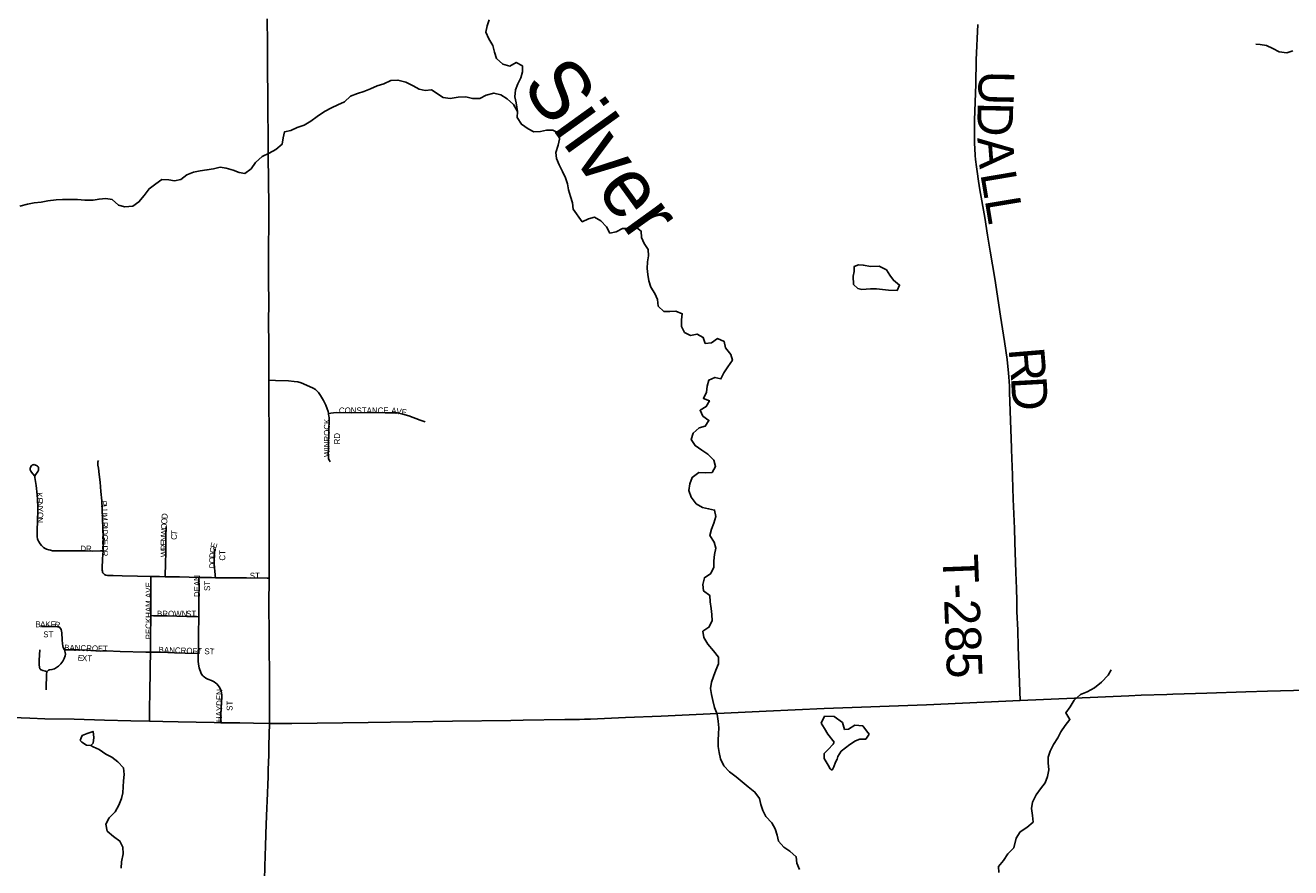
# Model space of a CAD drawing. Header units: feet. Extents: x 2113747 to 2516209, y 960708 to 1356798.
# Tile 240 of 253: x 2339271 to 2349949, y 1207191 to 1214302. Entities that reach past the tile are written whole.
import ezdxf

# ---------------------------------------------------------------- set-up
doc = ezdxf.new("R2010")
doc.units = ezdxf.units.FT
doc.header["$LTSCALE"] = 50
doc.header["$MEASUREMENT"] = 0
for name, color, linetype in [('0_Xref', 7, 'Continuous'), ('GM_X_City_Street', 251, 'Continuous'), ('GM_X_City_Street_Text', 251, 'Continuous'), ('GM_X_Minor_Lake', 5, 'Continuous'), ('GM_X_Minor_River', 5, 'Continuous'), ('GM_X_Minor_River_Text', 5, 'Continuous'), ('GM_X_State_Route', 1, 'Continuous'), ('GM_X_Township_Road', 4, 'Continuous'), ('GM_X_Township_Road_Text', 4, 'Continuous')]:
    doc.layers.add(name, color=color, linetype=linetype)
doc.styles.add('Styledgn030', font='dgn030.shx')
doc.styles.add('Styledgn031', font='dgn031.shx')

# ---------------------------------------------------------------- blocks, each defined once
blk = doc.blocks.new('POR')
at = {"layer": 'GM_X_City_Street', "flags": 128}
for points in [[(2341829, 1211026), (2341825, 1211042), (2341818, 1211064), (2341806, 1211095), (2341786, 1211136), (2341763, 1211177), (2341746, 1211201), (2341732, 1211216), (2341719, 1211227), (2341701, 1211238), (2341644, 1211264), (2341599, 1211283), (2341570, 1211291), (2341539, 1211296), (2341491, 1211301), (2341383, 1211304), (2341326, 1211305)], [(2341843, 1210616), (2341838, 1210627), (2341833, 1210638), (2341830, 1210646), (2341829, 1210656), (2341827, 1210678), (2341828, 1210730), (2341832, 1210888), (2341834, 1210966), (2341834, 1210990), (2341833, 1211003), (2341830, 1211019), (2341829, 1211026)], [(2341829, 1211026), (2341850, 1211029), (2341871, 1211031), (2341898, 1211033), (2342024, 1211032), (2342214, 1211033), (2342306, 1211032), (2342373, 1211032), (2342395, 1211031), (2342409, 1211030), (2342423, 1211027), (2342457, 1211020), (2342507, 1211004), (2342604, 1210970), (2342646, 1210956)], [(2339927, 1209865), (2339928, 1209889), (2339930, 1209938), (2339927, 1210003), (2339925, 1210071), (2339920, 1210212), (2339918, 1210249), (2339917, 1210262), (2339915, 1210288), (2339909, 1210366), (2339901, 1210444), (2339894, 1210509), (2339887, 1210564), (2339884, 1210590), (2339883, 1210602), (2339882, 1210609), (2339883, 1210616), (2339887, 1210629)], [(2339927, 1209865), (2339906, 1209865), (2339841, 1209864), (2339779, 1209865), (2339661, 1209865), (2339540, 1209865), (2339520, 1209866), (2339501, 1209867), (2339484, 1209870), (2339468, 1209874), (2339449, 1209880), (2339438, 1209886), (2339425, 1209895), (2339417, 1209902), (2339408, 1209911), (2339396, 1209926), (2339382, 1209946), (2339376, 1209958), (2339374, 1209968), (2339372, 1209984), (2339372, 1210007), (2339372, 1210037), (2339376, 1210204), (2339376, 1210269), (2339371, 1210335), (2339364, 1210393), (2339361, 1210416), (2339351, 1210484), (2339351, 1210491), (2339352, 1210497), (2339355, 1210503), (2339357, 1210508), (2339376, 1210536), (2339381, 1210546), (2339382, 1210554), (2339382, 1210562), (2339381, 1210569), (2339378, 1210574), (2339373, 1210580), (2339366, 1210586), (2339358, 1210590), (2339352, 1210593), (2339344, 1210594), (2339336, 1210593), (2339330, 1210591), (2339325, 1210587), (2339321, 1210582), (2339316, 1210575), (2339314, 1210570), (2339313, 1210564), (2339313, 1210557), (2339313, 1210550), (2339315, 1210545), (2339318, 1210538), (2339323, 1210531), (2339349, 1210500)], [(2340451, 1209647), (2340452, 1209666), (2340455, 1209747), (2340456, 1209866), (2340457, 1209985), (2340459, 1210071)], [(2339939, 1209666), (2339931, 1209673), (2339926, 1209679), (2339923, 1209685), (2339921, 1209694), (2339920, 1209702), (2339920, 1209718), (2339923, 1209797), (2339927, 1209865)], [(2340876, 1209639), (2340873, 1209658), (2340869, 1209701), (2340867, 1209717), (2340865, 1209747), (2340864, 1209765), (2340864, 1209792), (2340865, 1209822), (2340866, 1209851), (2340867, 1209866), (2340869, 1209880)], [(2339939, 1209666), (2339950, 1209661), (2339967, 1209657), (2340011, 1209657), (2340088, 1209655), (2340217, 1209653), (2340331, 1209650)], [(2340329, 1209319), (2340330, 1209373), (2340329, 1209476), (2340331, 1209619), (2340331, 1209650)], [(2340331, 1209650), (2340402, 1209649), (2340451, 1209647)], [(2340451, 1209647), (2340571, 1209645), (2340736, 1209641)], [(2340734, 1209310), (2340735, 1209404), (2340736, 1209486), (2340737, 1209558), (2340737, 1209565), (2340736, 1209624), (2340736, 1209641)], [(2340736, 1209641), (2340843, 1209640), (2340876, 1209639)], [(2340876, 1209639), (2341014, 1209638), (2341138, 1209637), (2341311, 1209634), (2341329, 1209634)], [(2340326, 1209010), (2340327, 1209097), (2340327, 1209134), (2340329, 1209319)], [(2340329, 1209319), (2340352, 1209318), (2340378, 1209317), (2340468, 1209316), (2340550, 1209315), (2340635, 1209312), (2340661, 1209312), (2340715, 1209311), (2340734, 1209310)], [(2339600, 1209029), (2339591, 1209050), (2339587, 1209064), (2339584, 1209082), (2339583, 1209114), (2339579, 1209174), (2339573, 1209203), (2339568, 1209211), (2339561, 1209218), (2339553, 1209223), (2339543, 1209225), (2339521, 1209227), (2339488, 1209228), (2339426, 1209228), (2339406, 1209227)], [(2340730, 1209000), (2340731, 1209062), (2340731, 1209142), (2340732, 1209178), (2340732, 1209211), (2340734, 1209260), (2340734, 1209310)], [(2339453, 1208844), (2339440, 1208849), (2339419, 1208855), (2339405, 1208861), (2339400, 1208864), (2339393, 1208871), (2339389, 1208884), (2339388, 1208903), (2339388, 1208926), (2339388, 1208949), (2339389, 1208978), (2339390, 1208987), (2339393, 1209029)], [(2339453, 1208844), (2339457, 1208851), (2339465, 1208857), (2339476, 1208861), (2339495, 1208864), (2339505, 1208866), (2339517, 1208870), (2339534, 1208880), (2339552, 1208893), (2339571, 1208912), (2339586, 1208933), (2339599, 1208956), (2339607, 1208978), (2339609, 1208994), (2339608, 1209007), (2339600, 1209029)], [(2339600, 1209029), (2339651, 1209030), (2339661, 1209030), (2339725, 1209029), (2339788, 1209027), (2339826, 1209025), (2339865, 1209022), (2339908, 1209020)], [(2339908, 1209020), (2339924, 1209021), (2339956, 1209021), (2340071, 1209017), (2340287, 1209011), (2340326, 1209010)], [(2340318, 1208428), (2340318, 1208454), (2340318, 1208491), (2340319, 1208522), (2340322, 1208683), (2340324, 1208838), (2340324, 1208877), (2340326, 1209010)], [(2340326, 1209010), (2340418, 1209009), (2340531, 1209005), (2340621, 1209003), (2340730, 1209000)], [(2340920, 1208415), (2340920, 1208440), (2340921, 1208487), (2340923, 1208541), (2340926, 1208589), (2340928, 1208628), (2340928, 1208651), (2340927, 1208665), (2340923, 1208685), (2340915, 1208705), (2340907, 1208718), (2340899, 1208730), (2340888, 1208742), (2340878, 1208750), (2340863, 1208760), (2340842, 1208770), (2340811, 1208783), (2340794, 1208791), (2340779, 1208801), (2340772, 1208808), (2340766, 1208814), (2340756, 1208829), (2340748, 1208846), (2340742, 1208861), (2340738, 1208878), (2340732, 1208908), (2340730, 1208935), (2340729, 1208957), (2340730, 1209000)], [(2339448, 1208691), (2339448, 1208740), (2339449, 1208788), (2339450, 1208821), (2339452, 1208843), (2339453, 1208844)]]:
    blk.add_lwpolyline(points, dxfattribs=at)
at = {"layer": 'GM_X_Minor_Lake'}
for p, q in [((2346015, 1208470), (2345988, 1208410)), ((2346096, 1208466), (2346015, 1208470)), ((2346166, 1208417), (2346096, 1208466)), ((2345988, 1208410), (2346016, 1208366)), ((2346016, 1208366), (2346042, 1208318)), ((2346184, 1208357), (2346166, 1208417)), ((2346218, 1208361), (2346184, 1208357)), ((2346272, 1208395), (2346218, 1208361)), ((2346338, 1208389), (2346272, 1208395)), ((2346369, 1208345), (2346338, 1208389)), ((2339734, 1208266), (2339748, 1208252)), ((2346042, 1208318), (2346097, 1208252)), ((2346097, 1208252), (2346087, 1208234)), ((2346229, 1208232), (2346276, 1208262)), ((2346276, 1208262), (2346313, 1208275)), ((2346313, 1208275), (2346365, 1208277)), ((2346365, 1208277), (2346393, 1208317)), ((2346393, 1208317), (2346369, 1208345)), ((2346047, 1208189), (2346013, 1208155)), ((2346013, 1208155), (2346013, 1208113)), ((2346087, 1208234), (2346047, 1208189)), ((2346127, 1208130), (2346155, 1208176)), ((2346155, 1208176), (2346229, 1208232)), ((2346013, 1208113), (2346047, 1208057)), ((2346047, 1208057), (2346062, 1208025)), ((2346080, 1208015), (2346094, 1208043)), ((2346094, 1208043), (2346109, 1208081)), ((2346109, 1208081), (2346121, 1208107)), ((2346121, 1208107), (2346127, 1208130)), ((2346062, 1208025), (2346080, 1208015))]:
    blk.add_line(p, q, dxfattribs=at)
at = {"layer": 'GM_X_Minor_Lake', "flags": 128}
for points in [[(2346405, 1212265), (2346342, 1212278), (2346302, 1212279), (2346266, 1212267), (2346264, 1212225), (2346258, 1212185), (2346259, 1212115), (2346297, 1212081), (2346331, 1212073), (2346402, 1212078)], [(2346402, 1212078), (2346454, 1212077), (2346554, 1212066), (2346627, 1212062), (2346648, 1212109), (2346596, 1212150), (2346567, 1212194), (2346537, 1212238), (2346475, 1212268), (2346405, 1212265)], [(2339748, 1208252), (2339786, 1208226), (2339824, 1208222), (2339842, 1208242), (2339848, 1208290), (2339842, 1208341), (2339792, 1208324), (2339750, 1208308), (2339742, 1208286), (2339734, 1208266)]]:
    blk.add_lwpolyline(points, dxfattribs=at)
at = {"layer": 'GM_X_Minor_River', "flags": 128}
for points in [[(2343619, 1213404), (2343563, 1213403), (2343513, 1213427), (2343459, 1213467), (2343422, 1213523), (2343424, 1213575), (2343414, 1213647), (2343401, 1213698), (2343407, 1213756), (2343427, 1213808), (2343451, 1213858), (2343467, 1213909), (2343466, 1213959), (2343414, 1213989), (2343360, 1213958), (2343300, 1213974), (2343248, 1214022), (2343231, 1214076), (2343217, 1214132), (2343183, 1214188), (2343158, 1214244), (2343168, 1214298), (2343184, 1214349)], [(2349967, 1214086), (2349915, 1214069), (2349851, 1214079), (2349798, 1214107), (2349744, 1214132), (2349692, 1214140), (2349654, 1214144)], [(2343424, 1213575), (2343390, 1213633), (2343337, 1213681), (2343283, 1213715), (2343225, 1213729), (2343159, 1213712), (2343105, 1213684), (2343045, 1213684), (2342987, 1213697), (2342923, 1213695), (2342856, 1213685), (2342798, 1213693), (2342698, 1213756), (2342644, 1213752), (2342594, 1213764), (2342543, 1213792), (2342483, 1213821), (2342415, 1213839), (2342355, 1213835), (2342295, 1213808), (2342241, 1213790), (2342185, 1213766), (2342127, 1213743), (2342075, 1213725), (2342015, 1213703), (2341963, 1213656), (2341907, 1213630), (2341855, 1213604), (2341795, 1213575), (2341733, 1213531), (2341681, 1213494), (2341625, 1213460), (2341565, 1213438), (2341511, 1213413), (2341459, 1213403), (2341447, 1213353), (2341437, 1213298), (2341386, 1213254), (2341328, 1213222), (2341270, 1213193), (2341214, 1213145), (2341176, 1213090), (2341124, 1213052), (2341074, 1213060), (2341024, 1213078), (2340965, 1213095), (2340915, 1213103), (2340859, 1213091), (2340803, 1213081), (2340747, 1213072), (2340691, 1213062), (2340635, 1213040), (2340583, 1212999), (2340531, 1212989), (2340481, 1212997), (2340423, 1213000), (2340371, 1212964), (2340315, 1212922), (2340275, 1212865), (2340229, 1212811), (2340177, 1212776), (2340111, 1212770), (2340057, 1212784), (2340003, 1212830), (2339949, 1212839), (2339893, 1212835), (2339842, 1212825), (2339772, 1212827), (2339710, 1212830), (2339642, 1212832), (2339584, 1212832), (2339530, 1212829), (2339460, 1212819), (2339404, 1212809), (2339346, 1212802), (2339288, 1212792), (2339225, 1212774)], [(2344988, 1209582), (2345002, 1209639), (2345056, 1209675), (2345080, 1209729), (2345081, 1209781), (2345087, 1209836), (2345099, 1209888), (2345083, 1209938), (2345046, 1209994), (2345062, 1210050), (2345082, 1210100), (2345098, 1210155), (2345087, 1210209), (2345037, 1210221), (2344985, 1210232), (2344933, 1210262), (2344890, 1210320), (2344870, 1210376), (2344878, 1210432), (2344898, 1210485), (2344954, 1210527), (2345010, 1210523), (2345066, 1210526), (2345096, 1210578), (2345081, 1210630), (2345029, 1210682), (2344979, 1210716), (2344924, 1210754), (2344890, 1210806), (2344906, 1210860), (2344958, 1210904), (2345008, 1210917), (2345040, 1210967), (2344989, 1211003), (2344965, 1211053), (2345017, 1211083), (2345043, 1211133), (2344993, 1211153), (2345020, 1211206), (2345026, 1211256), (2345038, 1211306), (2345090, 1211330), (2345140, 1211317), (2345166, 1211369), (2345198, 1211419), (2345238, 1211474), (2345223, 1211524), (2345179, 1211578), (2345169, 1211632), (2345112, 1211658), (2345061, 1211621), (2345008, 1211617), (2344990, 1211667), (2344940, 1211695), (2344884, 1211682), (2344832, 1211710), (2344807, 1211760), (2344809, 1211816), (2344815, 1211867), (2344761, 1211890), (2344711, 1211886), (2344660, 1211886), (2344610, 1211932), (2344606, 1211986), (2344584, 1212038), (2344549, 1212092), (2344533, 1212146), (2344525, 1212198), (2344517, 1212248), (2344522, 1212305), (2344530, 1212355), (2344526, 1212409), (2344493, 1212461), (2344471, 1212511), (2344467, 1212565), (2344415, 1212607), (2344361, 1212587), (2344310, 1212586), (2344257, 1212558), (2344204, 1212548), (2344176, 1212600), (2344126, 1212650), (2344074, 1212682), (2344022, 1212669), (2343970, 1212643), (2343893, 1212751), (2343889, 1212803), (2343872, 1212857), (2343854, 1212913), (2343846, 1212963), (2343828, 1213015), (2343805, 1213068), (2343777, 1213124), (2343753, 1213178), (2343748, 1213228), (2343768, 1213290), (2343778, 1213340), (2343776, 1213392), (2343721, 1213416), (2343669, 1213416), (2343619, 1213404)], [(2345805, 1207177), (2345781, 1207229), (2345777, 1207283), (2345722, 1207331), (2345672, 1207363), (2345626, 1207415), (2345615, 1207465), (2345599, 1207519), (2345569, 1207571), (2345520, 1207623), (2345494, 1207675), (2345478, 1207725), (2345466, 1207775), (2345427, 1207829), (2345371, 1207873), (2345319, 1207917), (2345268, 1207957), (2345214, 1207999), (2345164, 1208052), (2345137, 1208110), (2345127, 1208163), (2345117, 1208213), (2345117, 1208267), (2345120, 1208321), (2345124, 1208373), (2345118, 1208429), (2345110, 1208486), (2345087, 1208544), (2345073, 1208602), (2345061, 1208654), (2345052, 1208704), (2345062, 1208756), (2345078, 1208806), (2345098, 1208857), (2345120, 1208911), (2345119, 1208967), (2345077, 1209023), (2345029, 1209079), (2344996, 1209135), (2344988, 1209187), (2345040, 1209221), (2345066, 1209276), (2345063, 1209328), (2345059, 1209380), (2345049, 1209434), (2345047, 1209490), (2344994, 1209528), (2344988, 1209582)], [(2347486, 1207150), (2347482, 1207200), (2347525, 1207253), (2347563, 1207309), (2347612, 1207360), (2347632, 1207440), (2347665, 1207493), (2347723, 1207531), (2347777, 1207576), (2347770, 1207632), (2347762, 1207690), (2347770, 1207744), (2347801, 1207807), (2347837, 1207857), (2347876, 1207908), (2347896, 1207960), (2347909, 1208018), (2347901, 1208075), (2347903, 1208125), (2347918, 1208175), (2347946, 1208231), (2347985, 1208286), (2348009, 1208338), (2348045, 1208391), (2348086, 1208441), (2348050, 1208497), (2348087, 1208550), (2348121, 1208606), (2348175, 1208653), (2348231, 1208675), (2348292, 1208708), (2348352, 1208758), (2348410, 1208817), (2348435, 1208861)], [(2340080, 1207188), (2340083, 1207240), (2340097, 1207307), (2340095, 1207363), (2340069, 1207415), (2340014, 1207453), (2339962, 1207500), (2339950, 1207559), (2339979, 1207613), (2340029, 1207663), (2340061, 1207718), (2340083, 1207774), (2340093, 1207824), (2340100, 1207924), (2340106, 1207979), (2340098, 1208033), (2340051, 1208085), (2340001, 1208123), (2339949, 1208148), (2339895, 1208188), (2339844, 1208212), (2339824, 1208222)]]:
    blk.add_lwpolyline(points, dxfattribs=at)
at = {"layer": 'GM_X_State_Route', "flags": 128}
for points in [[(2341326, 1211409), (2341325, 1211500), (2341325, 1211608), (2341324, 1211796), (2341325, 1211963), (2341325, 1212035), (2341324, 1212071), (2341324, 1212179), (2341324, 1212229), (2341324, 1212342), (2341324, 1212476), (2341326, 1212579), (2341327, 1212648), (2341327, 1212691), (2341327, 1212731), (2341327, 1212747), (2341325, 1212793), (2341325, 1212856), (2341323, 1212910), (2341322, 1212982), (2341322, 1213008), (2341322, 1213027), (2341322, 1213055), (2341322, 1213087), (2341321, 1213102), (2341320, 1213144), (2341320, 1213170), (2341319, 1213210), (2341319, 1213242), (2341319, 1213275), (2341319, 1213318), (2341319, 1213357), (2341319, 1213419), (2341319, 1213455), (2341318, 1213491), (2341317, 1213618), (2341318, 1213651), (2341317, 1213739), (2341315, 1213890), (2341315, 1213999), (2341313, 1214074), (2341313, 1214087), (2341313, 1214096), (2341313, 1214116), (2341313, 1214142), (2341313, 1214148), (2341312, 1214357)], [(2341326, 1211351), (2341326, 1211409)], [(2341329, 1209671), (2341328, 1209711), (2341328, 1209818), (2341328, 1209936), (2341328, 1210080), (2341328, 1210227), (2341329, 1210363), (2341329, 1210389), (2341329, 1210474), (2341328, 1210537), (2341328, 1210563), (2341328, 1210596), (2341329, 1210763), (2341328, 1210821), (2341328, 1210971), (2341327, 1211017), (2341327, 1211120), (2341326, 1211305), (2341326, 1211351)], [(2341331, 1208408), (2341331, 1208524), (2341331, 1208636), (2341331, 1208652), (2341331, 1208662), (2341332, 1208727), (2341331, 1208747), (2341331, 1208763), (2341330, 1208877), (2341330, 1208906), (2341329, 1208969), (2341328, 1209113), (2341328, 1209224), (2341328, 1209270), (2341327, 1209302), (2341327, 1209454), (2341328, 1209592), (2341329, 1209634), (2341329, 1209654), (2341329, 1209671)], [(2348905, 1208654), (2348955, 1208656), (2349240, 1208665), (2349570, 1208676), (2349753, 1208680), (2350082, 1208690), (2350149, 1208692), (2350628, 1208701), (2351577, 1208718), (2351858, 1208721), (2352313, 1208728), (2352891, 1208752), (2352966, 1208755), (2353369, 1208773), (2353650, 1208789)], [(2343824, 1208441), (2343946, 1208443), (2343990, 1208444), (2344040, 1208446), (2344335, 1208459), (2344636, 1208470), (2345523, 1208513), (2346011, 1208534), (2346875, 1208567), (2347665, 1208603), (2348583, 1208641), (2348688, 1208646), (2348905, 1208654)], [(2338852, 1208462), (2339058, 1208459), (2339235, 1208455), (2339308, 1208452), (2339435, 1208449), (2339683, 1208445), (2339939, 1208436), (2340161, 1208430), (2340318, 1208428), (2340320, 1208428), (2340431, 1208425), (2340561, 1208422), (2340863, 1208416), (2340920, 1208415), (2341082, 1208413), (2341195, 1208411), (2341331, 1208408)], [(2341331, 1208408), (2341327, 1208223), (2341325, 1208140), (2341321, 1208021), (2341319, 1207959), (2341317, 1207894), (2341315, 1207821), (2341306, 1207629), (2341300, 1207478), (2341298, 1207366), (2341296, 1207299), (2341293, 1207192)], [(2341331, 1208408), (2341520, 1208408), (2342163, 1208417), (2342540, 1208423), (2342876, 1208428), (2343369, 1208434), (2343473, 1208435), (2343824, 1208441)], [(2341293, 1207192), (2341290, 1207096), (2341285, 1206941), (2341281, 1206797), (2341274, 1206614), (2341273, 1206555), (2341269, 1206463), (2341266, 1206361), (2341263, 1206260), (2341262, 1206181), (2341260, 1206040)]]:
    blk.add_lwpolyline(points, dxfattribs=at)
at = {"layer": 'GM_X_Township_Road', "flags": 128}
blk.add_lwpolyline([(2347665, 1208603), (2347650, 1209056), (2347645, 1209196), (2347639, 1209355), (2347637, 1209445), (2347634, 1209547), (2347629, 1209682), (2347620, 1209938), (2347617, 1210055), (2347612, 1210177), (2347608, 1210302), (2347598, 1210589), (2347596, 1210635), (2347594, 1210736), (2347583, 1211045), (2347577, 1211205), (2347575, 1211255), (2347570, 1211335), (2347566, 1211396), (2347560, 1211450), (2347556, 1211482), (2347535, 1211632), (2347501, 1211846), (2347452, 1212165), (2347414, 1212395), (2347391, 1212530), (2347367, 1212680), (2347325, 1212913), (2347314, 1212986), (2347303, 1213067), (2347298, 1213106), (2347290, 1213168), (2347287, 1213203), (2347283, 1213263), (2347281, 1213305), (2347280, 1213373), (2347281, 1213501), (2347291, 1213805), (2347296, 1214011), (2347309, 1214310)], dxfattribs=at)
at = {"layer": 'GM_X_City_Street_Text', "char_height": 50, "attachment_point": 7, "line_spacing_factor": 0.8, "style": 'Styledgn030'}
for s, insert, rotation in [('{\\Fdgn000|c0;\\C256;CONSTANCE}', (2341917, 1211025), 0), ('{\\Fdgn000|c0;\\C256;A}', (2342357, 1211025), 355.6901), ('{\\Fdgn000|c0;\\C256;V}', (2342399, 1211022), 352.1295), ('{\\Fdgn000|c0;\\C256;E}', (2342441, 1211016), 349.1454), ('{\\Fdgn000|c0;\\C256;WINROCK}', (2341841, 1210658), 90), ('{\\Fdgn000|c0;\\C256;RD}', (2341926, 1210764), 90), ('{\\Fdgn000|c0;\\C256;K}', (2339363, 1210358), 273.2368), ('{\\Fdgn000|c0;\\C256;E}', (2339365, 1210314), 273.2547), ('{\\Fdgn000|c0;\\C256;P}', (2339908, 1210288), 272.3234), ('{\\Fdgn000|c0;\\C256;N}', (2339367, 1210279), 273.2368), ('{\\Fdgn000|c0;\\C256;Y}', (2339370, 1210236), 272.2076), ('{\\Fdgn000|c0;\\C256;O}', (2339371, 1210193), 270.2186), ('{\\Fdgn000|c0;\\C256;L}', (2339910, 1210253), 272.3153), ('{\\Fdgn000|c0;\\C256;U}', (2339911, 1210218), 272.3148), ('{\\Fdgn000|c0;\\C256;D}', (2340470, 1210133), 87.4639), ('{\\Fdgn000|c0;\\C256;N}', (2339371, 1210149), 270), ('{\\Fdgn000|c0;\\C256;M}', (2339913, 1210174), 272.3137), ('{\\Fdgn000|c0;\\C256;R}', (2339916, 1210108), 271.7975), ('{\\Fdgn000|c0;\\C256;O}', (2340466, 1210045), 87.4639), ('{\\Fdgn000|c0;\\C256;O}', (2340468, 1210089), 87.4708), ('{\\Fdgn000|c0;\\C256;G}', (2339917, 1210004), 270), ('{\\Fdgn000|c0;\\C256;I}', (2339917, 1210069), 270.6118), ('{\\Fdgn000|c0;\\C256;D}', (2339917, 1210048), 270.0437), ('{\\Fdgn000|c0;\\C256;W}', (2340464, 1209988), 87.7295), ('{\\Fdgn000|c0;\\C256;N}', (2340464, 1209945), 89.4754), ('{\\Fdgn000|c0;\\C256;C}', (2340550, 1209958), 88.0811), ('{\\Fdgn000|c0;\\C256;T}', (2340551, 1209996), 85.8171), ('{\\Fdgn000|c0;\\C256;DR}', (2339735, 1209859), 0), ('{\\Fdgn000|c0;\\C256;E}', (2339917, 1209960), 269.9956), ('{\\Fdgn000|c0;\\C256;D}', (2339917, 1209911), 269.9928), ('{\\Fdgn000|c0;\\C256;R}', (2339917, 1209867), 269.994), ('{\\Fdgn000|c0;\\C256;E}', (2340464, 1209910), 89.9821), ('{\\Fdgn000|c0;\\C256;R}', (2340464, 1209871), 89.9514), ('{\\Fdgn000|c0;\\C256;W}', (2340464, 1209813), 89.9832), ('{\\Fdgn000|c0;\\C256;G}', (2340875, 1209844), 81.3226), ('{\\Fdgn000|c0;\\C256;E}', (2340881, 1209885), 75.5377), ('{\\Fdgn000|c0;\\C256;CT}', (2340959, 1209783), 90), ('{\\Fdgn000|c0;\\C256;O}', (2340873, 1209761), 90), ('{\\Fdgn000|c0;\\C256;D}', (2340873, 1209803), 87.1075), ('{\\Fdgn000|c0;\\C256;D}', (2340873, 1209717), 90), ('{\\Fdgn000|c0;\\C256;DEAN}', (2340745, 1209475), 90), ('{\\Fdgn000|c0;\\C256;ST}', (2341165, 1209630), 0), ('{\\Fdgn000|c0;\\C256;PECKHAM AVE}', (2340336, 1209118), 90), ('{\\Fdgn000|c0;\\C256;ST}', (2340831, 1209527), 90), ('{\\Fdgn000|c0;\\C256;BROWN}', (2340382, 1209309), 0), ('{\\Fdgn000|c0;\\C256;ST}', (2340628, 1209309), 0), ('{\\Fdgn000|c0;\\C256;B}', (2339356, 1209221), 359.8543), ('{\\Fdgn000|c0;\\C256;A}', (2339396, 1209221), 359.847), ('{\\Fdgn000|c0;\\C256;K}', (2339440, 1209221), 359.847), ('{\\Fdgn000|c0;\\C256;E}', (2339484, 1209221), 359.4809), ('{\\Fdgn000|c0;\\C256;R}', (2339514, 1209221), 350.5337), ('{\\Fdgn000|c0;\\C256;ST}', (2339422, 1209135), 0), ('{\\Fdgn000|c0;\\C256;BANCROFT}', (2339598, 1209023), 358.4928), ('{\\Fdgn000|c0;\\C256;BANCROFT ST}', (2340395, 1209005), 358.1737), ('{\\Fdgn000|c0;\\C256;E}', (2339712, 1208938), 356.5276), ('{\\Fdgn000|c0;\\C256;X}', (2339748, 1208936), 357.5335), ('{\\Fdgn000|c0;\\C256;T}', (2339794, 1208934), 359.3835), ('{\\Fdgn000|c0;\\C256;HAYDEN}', (2340930, 1208419), 89.0593), ('{\\Fdgn000|c0;\\C256;ST}', (2341020, 1208515), 90)]:
    blk.add_mtext(s, dxfattribs=dict(at, insert=insert, rotation=rotation))
at = {"layer": 'GM_X_Minor_River_Text', "insert": (2343445, 1213789), "char_height": 500.27, "attachment_point": 7, "rotation": 305.8007, "line_spacing_factor": 0.8, "style": 'Styledgn031'}
blk.add_mtext('{\\Fdgn000|c0;\\C256;Silver}', dxfattribs=at)
at = {"layer": 'GM_X_Township_Road_Text', "char_height": 300, "attachment_point": 7, "line_spacing_factor": 0.8, "style": 'Styledgn030'}
for s, insert, rotation in [('{\\Fdgn000|c0;\\C256;U}', (2347313, 1213920), 268.8415), ('{\\Fdgn000|c0;\\C256;D}', (2347308, 1213656), 268.8664), ('{\\Fdgn000|c0;\\C256;A}', (2347304, 1213351), 274.3869), ('{\\Fdgn000|c0;\\C256;L}', (2347329, 1213049), 279.6357), ('{\\Fdgn000|c0;\\C256;L}', (2347366, 1212829), 279.4278), ('{\\Fdgn000|c0;\\C256;R}', (2347568, 1211571), 274.7397), ('{\\Fdgn000|c0;\\C256;D}', (2347588, 1211330), 273.2), ('{\\Fdgn000|c0;\\C256;T-285}', (2347005, 1209831), 272.2255)]:
    blk.add_mtext(s, dxfattribs=dict(at, insert=insert, rotation=rotation))

msp = doc.modelspace()

# ---------------------------------------------------------------- block references
at = {"layer": '0_Xref'}
msp.add_blockref('POR', (0, 0), dxfattribs=at)

doc.saveas('drawing.dxf')
